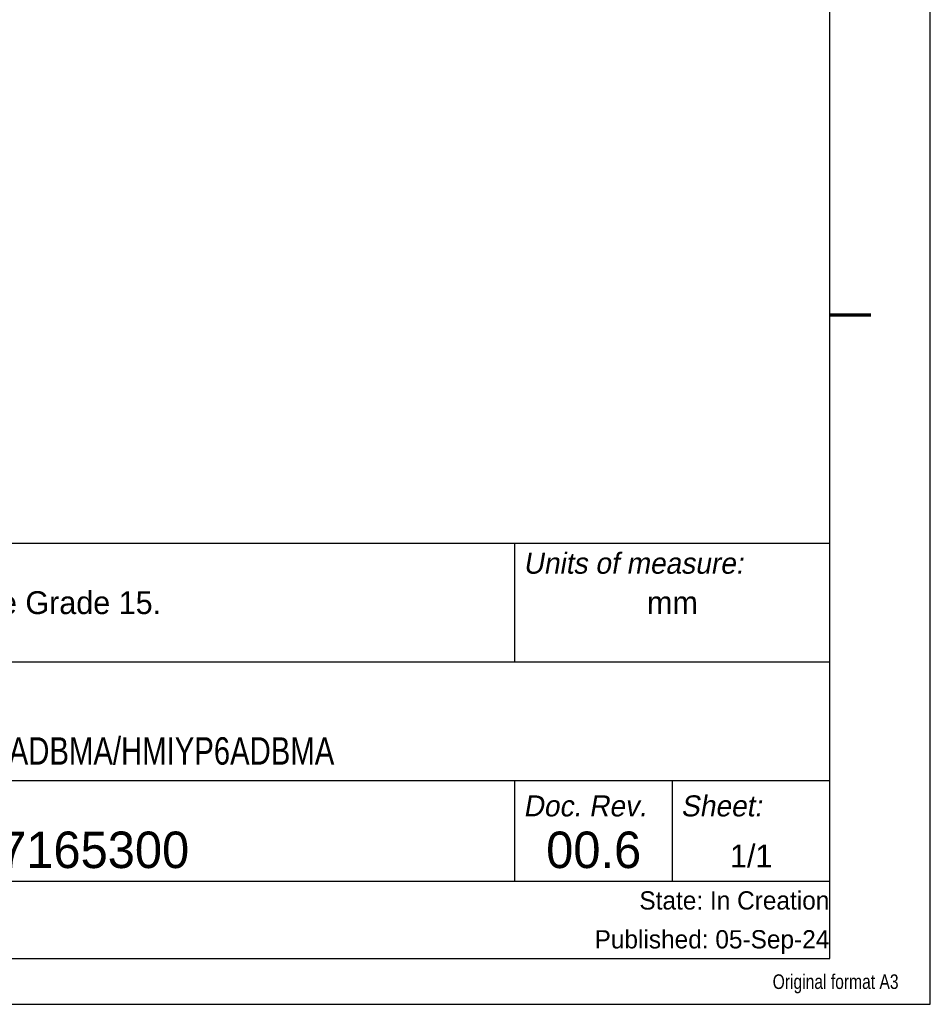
# Model space of a CAD drawing. Header units: millimetres. Extents: x 0 to 420, y 0 to 297.
# Tile 7 of 8: x 320 to 420, y 0 to 108. Entities that reach past the tile are written whole.
import ezdxf

# ---------------------------------------------------------------- set-up
doc = ezdxf.new("R2010")
doc.units = ezdxf.units.MM
doc.header["$LTSCALE"] = 23.1
doc.layers.get('0').update_dxf_attribs({"linetype": 'CONTINUOUS'})
doc.styles.add('TEXTSTYLE_2', font='txt', dxfattribs={"width": 0.8})
doc.styles.add('TEXTSTYLE_5', font='txt')
doc.styles.add('TEXTSTYLE_6', font='txt')
doc.styles.add('TEXTSTYLE_7', font='txt', dxfattribs={"width": 0.8})
doc.styles.add('TEXTSTYLE_8', font='txt')

# ---------------------------------------------------------------- blocks, each defined once
blk = doc.blocks.new('*T9')
at = {"color": 7, "linetype": 'Continuous'}
for p, q in [((0, 0), (0, 45.49)), ((0, 45.49), (188, 45.49)), ((30, 32.5), (30, 45.49)), ((50, 8.5), (50, 45.49)), ((153.5, 32.5), (153.5, 45.49)), ((188, 0), (188, 45.49)), ((0, 32.5), (188, 32.5)), ((50, 19.5), (188, 19.5)), ((153.5, 8.5), (153.5, 19.5)), ((170.75, 8.5), (170.75, 19.5)), ((0, 8.5), (188, 8.5)), ((85, 0), (85, 8.5)), ((0, 0), (188, 0))]:
    blk.add_line(p, q, dxfattribs=at)
at = {"color": 7, "linetype": 'Continuous', "line_spacing_factor": 0.9}
for s, insert, char_height, width, attachment_point, style in [('\\Q10.0; Scale:', (30.06, 44.46), 2.3, 15.732, 1, 'TEXTSTYLE_8'), ('\\Q10.0; Technical Specification:', (50.06, 44.46), 2.3, 59.6896, 1, 'TEXTSTYLE_5'), ('\\Q10.0; Units of measure:', (153.56, 44.46), 2.3, 45.54, 1, 'TEXTSTYLE_5'), ('  Refer to International Tolerance Grade 15.', (50.06, 40.24), 2.5, 118.68, 1, 'TEXTSTYLE_5'), ('mm', (170.75, 40.24), 2.5, 9.04, 2, 'TEXTSTYLE_5'), ('\\Q10.0; Document Description:', (50.06, 30.38), 2.3, 57.9416, 1, 'TEXTSTYLE_5'), (' OVERALL DIMENSION PFXYP6ADBMA/HMIYP6ADBMA', (50.06, 24.25), 3, 188.6, 1, 'TEXTSTYLE_7'), ('\\Q10.0; Document Number:', (50.06, 17.88), 2.3, 49.036, 1, 'TEXTSTYLE_5'), ('\\Q10.0; Doc. Rev.', (153.56, 17.88), 2.3, 23.6808, 1, 'TEXTSTYLE_5'), ('\\Q10.0; Sheet: ', (170.81, 17.88), 2.3, 18.3448, 1, 'TEXTSTYLE_5'), ('BRU7165300', (101.75, 13.92), 4, 69.6667, 2, 'TEXTSTYLE_6'), ('00.6', (162.12, 13.92), 4, 24.1667, 2, 'TEXTSTYLE_6'), ('1/1', (179.38, 12.5), 2.5, 10.24, 2, 'TEXTSTYLE_5'), ('State: In Creation ', (187.94, 7.38), 2, 38.928, 3, 'TEXTSTYLE_5'), ('Published: 05-Sep-24 ', (187.94, 3.12), 2, 47.792, 3, 'TEXTSTYLE_5')]:
    blk.add_mtext(s, dxfattribs=dict(at, insert=insert, char_height=char_height, width=width, attachment_point=attachment_point, style=style))
at = {"color": 7, "linetype": 'Continuous', "insert": (30.06, 40.49), "char_height": 3, "width": 11.424, "attachment_point": 1, "line_spacing_factor": 0.9}
blk.add_mtext(' 1:1', dxfattribs=at)

msp = doc.modelspace()

# ---------------------------------------------------------------- linework, layer by layer
at = {"color": 7, "linetype": 'Continuous'}
for p, q in [((420, 0), (420, 297)), ((409, 5), (409, 287)), ((221, 50.5), (409, 50.5)), ((221, 37.5), (409, 37.5)), ((271, 24.5), (409, 24.5)), ((221, 13.5), (409, 13.5)), ((11, 5), (409, 5)), ((0, 0), (420, 0))]:
    msp.add_line(p, q, dxfattribs=at)
at = {"color": 7, "linetype": 'Continuous', "const_width": 0.35}
msp.add_lwpolyline([(413.5, 75.5), (409, 75.5)], dxfattribs=at)

# ---------------------------------------------------------------- block references
msp.add_blockref('*T9', (221, 5))

# ---------------------------------------------------------------- texts
at = {"color": 7, "linetype": 'Continuous', "insert": (416.522, 3.28), "char_height": 1.6, "width": 42.92308, "attachment_point": 3, "line_spacing_factor": 0.9, "style": 'TEXTSTYLE_2'}
msp.add_mtext('\\Q-0.019003;Original format A3', dxfattribs=at)

doc.saveas('drawing.dxf')
